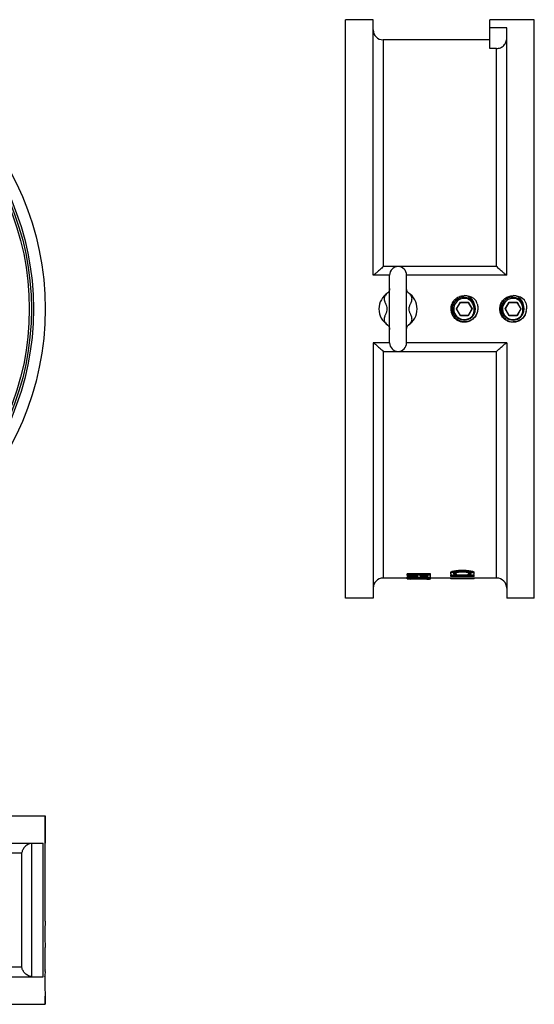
# Model space of a CAD drawing. Header units: millimetres. Extents: x -186 to 542, y -93 to 1081.
# Tile 5 of 6: x 299 to 542, y -93 to 372. Entities that reach past the tile are written whole.
import ezdxf

# ---------------------------------------------------------------- set-up
doc = ezdxf.new("R2010")
doc.units = ezdxf.units.MM
doc.header["$LTSCALE"] = 30.734
doc.layers.get('0').update_dxf_attribs({"linetype": 'CONTINUOUS'})
doc.layers.add('02___PRT_ALL_AXES', color=7, linetype='CONTINUOUS')

msp = doc.modelspace()

# ---------------------------------------------------------------- linework, layer by layer
at = {"color": 7, "linetype": 'Continuous'}
for p, q in [((465.51, 251.21), (465.51, 371.71)), ((520.51, 358.11), (520.51, 371.71)), ((528.51, 367.9), (520.51, 367.9)), ((528.51, 251.21), (528.51, 367.9)), ((470.26, 362.21), (470.26, 255.21)), ((523.76, 358.11), (520.51, 358.11)), ((523.76, 255.21), (523.76, 358.11)), ((473.26, 251.21), (465.51, 251.21)), ((523.76, 255.21), (470.26, 255.21)), ((473.26, 219.21), (473.26, 251.21)), ((481.26, 219.21), (481.26, 251.21)), ((528.51, 251.21), (481.26, 251.21)), ((482.11, 242.79), (482.11, 242.8)), ((504.79, 235.21), (506.65, 238.43)), ((504.9, 235.21), (506.71, 238.33)), ((506.65, 238.43), (510.38, 238.43)), ((506.71, 238.33), (506.65, 238.43)), ((506.71, 238.33), (510.32, 238.33)), ((510.32, 238.33), (510.38, 238.43)), ((510.32, 238.33), (512.12, 235.21)), ((510.38, 238.43), (512.24, 235.21)), ((527.79, 235.21), (529.65, 238.43)), ((527.9, 235.21), (529.71, 238.33)), ((529.65, 238.43), (533.38, 238.43)), ((529.71, 238.33), (529.65, 238.43)), ((529.71, 238.33), (533.32, 238.33)), ((533.32, 238.33), (533.38, 238.43)), ((533.32, 238.33), (535.12, 235.21)), ((533.38, 238.43), (535.24, 235.21)), ((504.9, 235.21), (504.79, 235.21)), ((506.65, 231.98), (504.79, 235.21)), ((506.71, 232.08), (504.9, 235.21)), ((512.12, 235.21), (510.32, 232.08)), ((512.24, 235.21), (510.38, 231.98)), ((512.12, 235.21), (512.24, 235.21)), ((527.9, 235.21), (527.79, 235.21)), ((529.65, 231.98), (527.79, 235.21)), ((529.71, 232.08), (527.9, 235.21)), ((535.12, 235.21), (533.32, 232.08)), ((535.24, 235.21), (533.38, 231.98)), ((535.12, 235.21), (535.24, 235.21)), ((506.71, 232.08), (506.65, 231.98)), ((510.38, 231.98), (506.65, 231.98)), ((510.32, 232.08), (506.71, 232.08)), ((510.32, 232.08), (510.38, 231.98)), ((528.51, 229.69), (528.65, 229.94)), ((529.71, 232.08), (529.65, 231.98)), ((533.38, 231.98), (529.65, 231.98)), ((533.32, 232.08), (529.71, 232.08)), ((531.51, 228.91), (531.51, 229.09)), ((533.32, 232.08), (533.38, 231.98)), ((472.42, 227.62), (472.43, 227.62)), ((465.51, 219.21), (465.51, 98.71)), ((473.26, 219.21), (465.51, 219.21)), ((528.51, 219.21), (481.26, 219.21)), ((528.51, 219.21), (528.51, 98.71)), ((470.26, 215.21), (470.26, 108.21)), ((470.26, 215.21), (523.76, 215.21)), ((523.76, 108.21), (523.76, 215.21)), ((503.73, 111.12), (503.73, 111.64)), ((504.66, 111.23), (504.66, 111.75)), ((509.34, 111.8), (505.83, 111.8)), ((505.83, 111.29), (505.83, 111.8)), ((509.34, 111.29), (509.34, 111.8)), ((510.51, 111.23), (510.51, 111.75)), ((511.44, 111.12), (511.44, 111.64)), ((492.53, 110.18), (481.54, 110.18)), ((481.54, 109.43), (481.54, 110.18)), ((492.53, 109.67), (481.54, 109.67)), ((486.45, 109.43), (481.54, 109.43)), ((486.45, 108.77), (481.54, 108.77)), ((481.54, 108.27), (481.54, 108.77)), ((492.53, 108.27), (481.54, 108.27)), ((481.54, 107.8), (481.54, 108.21)), ((491.13, 108.15), (481.54, 108.15)), ((483.18, 107.74), (481.54, 107.74)), ((489.02, 107.71), (481.54, 107.71)), ((492.53, 107.78), (483.18, 107.78)), ((486.45, 108.82), (486.45, 109.43)), ((491.36, 109.43), (487.85, 109.43)), ((487.85, 108.79), (487.85, 109.43)), ((488.09, 108.7), (488.09, 109.2)), ((488.56, 108.64), (488.56, 109.15)), ((489.96, 108.46), (489.02, 108.46)), ((490.89, 107.71), (489.02, 107.71)), ((489.96, 109.12), (489.26, 109.12)), ((489.26, 108.61), (489.26, 109.12)), ((489.96, 108.61), (489.26, 108.61)), ((489.96, 108.61), (489.96, 109.12)), ((490.66, 108.64), (490.66, 109.15)), ((491.13, 108.7), (491.13, 109.2)), ((491.36, 108.79), (491.36, 109.43)), ((492.53, 107.71), (492.06, 107.71)), ((492.53, 108.82), (492.53, 110.18)), ((492.53, 107.78), (492.53, 108.77)), ((502.09, 110.04), (502.09, 110.97)), ((502.79, 109.67), (502.09, 109.67)), ((502.09, 108.97), (502.09, 109.67)), ((513.08, 109.17), (502.09, 109.17)), ((513.08, 108.97), (502.09, 108.97)), ((502.09, 107.85), (502.09, 108.21)), ((513.08, 107.85), (502.09, 107.85)), ((502.32, 110.71), (502.32, 111.22)), ((502.79, 110.91), (502.79, 111.42)), ((503.49, 110.04), (503.49, 110.46)), ((503.73, 109.87), (503.73, 110.38)), ((504.19, 109.74), (504.19, 110.25)), ((504.9, 109.46), (504.9, 110.21)), ((510.27, 109.67), (504.9, 109.67)), ((509.34, 111.29), (505.83, 111.29)), ((509.34, 110.96), (505.83, 110.96)), ((510.27, 109.46), (510.27, 110.21)), ((510.97, 109.74), (510.97, 110.25)), ((511.44, 109.87), (511.44, 110.38)), ((511.68, 110.04), (511.68, 110.46)), ((512.38, 110.91), (512.38, 111.42)), ((513.08, 109.67), (512.38, 109.67)), ((512.85, 110.71), (512.85, 111.22)), ((513.08, 110.04), (513.08, 110.97)), ((513.08, 108.97), (513.08, 109.67)), ((513.08, 107.85), (513.08, 108.21)), ((310.83, -3.9), (310.83, -16.9)), ((38.77, -16.9), (309.88, -16.9)), ((304.43, -16.95), (304.43, -79.85)), ((309.88, -79.9), (309.88, -16.9)), ((299.74, -21.65), (48.91, -21.65)), ((299.74, -21.65), (299.74, -75.15)), ((310.83, -53.65), (310.81, -54.01)), ((310.82, -53.71), (310.83, -53.65)), ((310.83, -66.23), (310.82, -66.04)), ((206.33, -75.15), (299.74, -75.15)), ((310.79, -77.48), (310.83, -76.65)), ((310.83, -76.65), (310.82, -76.84)), ((206.33, -79.9), (309.88, -79.9)), ((310.71, -79.9), (310.72, -79.83)), ((310.83, -89.23), (310.83, -92.9))]:
    msp.add_line(p, q, dxfattribs=at)
for points in [[(472.5, 242.87), (472.43, 242.8), (472.44, 242.81)], [(473.26, 244.86), (473.2, 244.25), (473.01, 243.65), (472.77, 243.2), (472.55, 242.92), (472.5, 242.87)], [(482.11, 242.8), (481.98, 242.91), (481.76, 243.2), (481.52, 243.65), (481.33, 244.25), (481.26, 244.86)], [(472.43, 227.62), (472.55, 227.5), (472.77, 227.21), (473.01, 226.76), (473.2, 226.16), (473.26, 225.55)], [(481.26, 225.55), (481.33, 226.17), (481.52, 226.77), (481.76, 227.22), (481.98, 227.5), (482.03, 227.55)], [(482.03, 227.55), (482.11, 227.62), (482.09, 227.61)]]:
    msp.add_lwpolyline(points, dxfattribs=at)
for radius in [131, 130, 129]:
    msp.add_circle((174.33, 235.21), radius, dxfattribs=at)
for centre, radius, start, end in [((470.26, 366.96), 4.75, 180, 270), ((477.26, 251.21), 4, 0, 180), ((477.26, 235.21), 9, 122.3978, 237.4332), ((477.26, 235.21), 9, 302.3978, 57.4132), ((508.51, 235.21), 5, 70.5249, 315.1894), ((508.42, 235.21), 5.57, 121.425, 129.5805), ((508.37, 235.27), 5.49, 119.2617, 121.4028), ((508.35, 235.32), 5.44, 88.2846, 119.3161), ((508.51, 235.21), 3.6, 119.7232, 120.2768), ((508.52, 235.34), 6.17, 90.0514, 90.9997), ((508.51, 235.28), 6.23, 78.5041, 90.0016), ((508.99, 234.63), 6.79, 44.5262, 83.5131), ((508.51, 235.21), 3.6, 59.7232, 60.2768), ((508.51, 235.21), 4.69, 353.8657, 33.6193), ((508.28, 235.38), 5.41, 24.7314, 36.1233), ((507.62, 235.93), 5.9, 11.9251, 26.1754), ((508.3, 235.38), 5.39, 20.9896, 24.7374), ((508.34, 235.4), 5.35, 19.0564, 20.9874), ((508.51, 235.21), 5.25, 14.5344, 21.6586), ((507.81, 235.7), 7.06, 16.3031, 31.5079), ((531.51, 235.21), 5, 70.5249, 315.1894), ((531.44, 235.18), 5.61, 129.54, 133.69), ((531.43, 235.19), 5.59, 122.7265, 129.5428), ((531.66, 235.31), 5.58, 125.3861, 132.1657), ((531.39, 235.24), 5.53, 120.7108, 122.7183), ((531.37, 235.28), 5.48, 116.6783, 120.7118), ((531.35, 235.33), 5.43, 88.28, 116.7095), ((531.51, 235.21), 3.6, 119.7232, 120.2768), ((531.51, 235.28), 6.23, 78.5041, 90.0016), ((531.99, 234.63), 6.79, 44.5263, 83.513), ((531.51, 235.21), 3.6, 59.7232, 60.2768), ((530.71, 235.97), 5.8, 26.4877, 40.8668), ((531.51, 235.21), 4.69, 353.8657, 33.6193), ((531.32, 235.4), 5.37, 32.4632, 35.0072), ((531.28, 235.38), 5.41, 23.3048, 32.4497), ((530.62, 235.93), 5.9, 11.9251, 26.4752), ((531.3, 235.39), 5.39, 21.3764, 23.3038), ((531.32, 235.4), 5.36, 19.0567, 21.377), ((531.51, 235.21), 5.25, 14.5344, 21.6586), ((530.82, 235.71), 7.05, 19.7776, 31.5316), ((508.51, 235.21), 3.6, 179.7232, 180.2768), ((508.51, 235.21), 3.6, 359.7232, 0.2768), ((508.51, 235.21), 5.25, 317.4475, 14.5526), ((508.51, 235.21), 4.69, 352.0927, 353.8668), ((531.51, 235.21), 3.6, 179.7232, 180.2768), ((531.51, 235.21), 3.6, 359.7232, 0.2768), ((531.51, 235.21), 5.25, 317.4475, 14.5526), ((531.51, 235.21), 4.69, 352.0927, 353.8668), ((531.07, 235.72), 6.8, 345.7958, 355.6528), ((508.5, 235.19), 5.23, 235.1354, 237.2143), ((508.36, 235.3), 5.24, 237.08, 239.9884), ((508.5, 235.19), 5.23, 237.215, 238.0583), ((508.36, 235.29), 5.23, 239.9943, 250.0909), ((508.52, 235.22), 5.26, 238.0716, 248.5333), ((508.51, 235.19), 5.23, 248.5394, 253.6518), ((508.51, 235.21), 3.6, 239.7232, 240.2768), ((508.52, 235.24), 5.28, 253.6897, 269.9502), ((508.51, 235.21), 5.25, 269.9997, 314.9522), ((508.51, 235.21), 3.6, 299.7232, 300.2768), ((508.53, 235.2), 5.23, 314.9377, 317.442), ((531.73, 235.03), 5.95, 223.6706, 238.7559), ((531.5, 235.19), 5.23, 235.1351, 236.6), ((531.36, 235.3), 5.24, 237.0796, 239.988), ((531.5, 235.19), 5.23, 236.6008, 238.0581), ((531.72, 235.01), 5.93, 238.8189, 248.5702), ((531.36, 235.29), 5.23, 239.9939, 250.0909), ((531.51, 235.2), 5.24, 238.0589, 240.9139), ((531.52, 235.22), 5.26, 240.917, 248.5365), ((531.67, 234.9), 5.82, 248.5835, 258.4629), ((531.51, 235.19), 5.23, 248.5388, 253.6517), ((531.51, 235.21), 3.6, 239.7232, 240.2768), ((531.52, 235.24), 5.28, 253.6895, 269.9502), ((531.7, 235.08), 5.99, 258.5585, 268.2372), ((531.51, 235.21), 5.25, 269.9997, 314.9522), ((531.51, 235.21), 3.6, 299.7232, 300.2768), ((531.53, 235.2), 5.23, 314.9377, 317.442), ((477.26, 219.21), 4, 180, 360), ((470.26, 103.46), 4.75, 90, 180), ((523.76, 103.46), 4.75, 0, 90), ((445.45, -59.91), 134.77, 177.9988, 179.9974), ((444.85, -59.88), 134.17, 177.3648, 177.9999), ((445.36, -59.9), 134.68, 180.0018, 182.6166), ((445.62, -82.91), 134.94, 177.6922, 178.6907), ((445.84, -82.91), 135.16, 178.7224, 179.9962), ((445.4, -82.89), 134.72, 180.0021, 182.6162), ((295.53, -89.57), 15.3, 1.5315, 1.9725)]:
    msp.add_arc(centre, radius, start, end, dxfattribs=at)
for centre, major_axis, ratio, start_param, end_param in [((473.79, 235.21), (129.7, 0), 0.979167, -1.345289, -1.337884), ((443.85, 235.21), (259.4, 0), 0.489583, -1.337884, -1.334177), ((352.64, 235.21), (648.51, 0), 0.195833, -1.334177, -1.332322), ((662.53, 235.21), (648.51, 0), 0.195833, -1.809271, -1.807416), ((571.32, 235.21), (259.4, 0), 0.489583, -1.807416, -1.803708), ((541.38, 235.21), (129.7, 0), 0.979167, -1.803708, -1.796303), ((473.39, 235.21), (213.55, 0), 0.597053, 4.750579, 4.79556), ((476.35, 235.21), (208.34, 0), 0.611979, 4.745189, 4.790155), ((489.88, 235.21), (0, 127.5), 0.204255, -3.273535, -3.264483), ((498.66, 235.21), (0, 127.5), 0.765958, -3.264483, -3.257249), ((507.42, 235.21), (173.62, 0), 0.734375, -1.686452, -1.68103), ((493.49, 235.21), (0, 127), 0.340425, -3.272239, -3.266786), ((493.49, 235.21), (0, 127.5), 0.340425, -3.271724, -3.266293), ((504.28, 235.21), (129.7, 0), 0.979167, -1.69599, -1.692357), ((504.28, 235.21), (130.21, 0), 0.979167, -1.695496, -1.691877), ((531.3, 235.21), (390.64, 0), 0.326389, -1.68103, -1.679224), ((535.74, 235.21), (389.11, 0), 0.326389, -1.692357, -1.69054), ((535.74, 235.21), (390.64, 0), 0.326389, -1.691877, -1.690069), ((443.48, 235.21), (389.11, 0), 0.326389, -1.451052, -1.449236), ((443.48, 235.21), (390.64, 0), 0.326389, -1.451524, -1.449715), ((447.69, 235.21), (390.64, 0), 0.326389, -1.462369, -1.460562), ((474.93, 235.21), (129.7, 0), 0.979167, -1.449236, -1.445603), ((474.93, 235.21), (130.21, 0), 0.979167, 4.83347, 4.837089), ((471.56, 235.21), (173.62, 0), 0.734375, 4.822623, 4.828045), ((492.06, 235.21), (151.91, 0), 0.839286, -1.57845, -1.570796), ((485.73, 235.21), (0, 127), 0.340425, 3.266786, 3.272239), ((485.73, 235.21), (0, 127.5), 0.340425, -3.016893, -3.011461), ((480.33, 235.21), (0, 127.5), 0.765958, -3.025937, -3.018702), ((489.11, 235.21), (0, 127.5), 0.204255, -3.018702, -3.00965), ((496.71, 235.21), (0, 127), 0.204255, -2.932701, -2.923478), ((496.71, 235.21), (0, 127.5), 0.204255, -2.933533, -2.924347), ((507.05, 235.21), (0, 127.5), 0.204255, -3.333163, -3.324024), ((488.29, 235.21), (0, 127), 0.510638, -2.923478, -2.916085), ((488.29, 235.21), (0, 127.5), 0.510638, -2.924347, -2.916985), ((514.13, 235.21), (0, 127.5), 0.510638, -3.324024, -3.316725), ((473.79, 235.21), (130.21, 0), 0.979167, 4.936997, 4.944371), ((525.48, 235.21), (130.21, 0), 0.979167, -1.745929, -1.738639), ((496.77, 235.21), (0, 127.5), 0.255319, -2.933533, -2.926186), ((509.69, 235.21), (0, 127.5), 0.255319, -3.333163, -3.325851), ((509.69, 235.21), (0, 127), 0.255319, -3.330833, -3.326585), ((443.85, 235.21), (260.43, 0), 0.489583, 4.944371, 4.948063), ((485.17, 235.21), (0, 127.5), 0.680851, 3.357, 3.362518), ((519.63, 235.21), (0, 127), 0.680851, -3.326585, -3.321085), ((519.63, 235.21), (0, 127.5), 0.680851, -3.325851, -3.320374), ((612.49, 235.21), (651.06, 0), 0.195833, -1.738639, -1.736818), ((461.39, 235.21), (195.32, 0), 0.652778, 4.933314, 4.936997), ((573.66, 235.21), (389.11, 0), 0.326389, -1.750289, -1.748457), ((573.66, 235.21), (390.64, 0), 0.326389, -1.749577, -1.747753), ((352.64, 235.21), (651.06, 0), 0.195833, -1.335122, -1.333275), ((388.89, 235.21), (520.85, 0), 0.244792, -1.346189, -1.344346), ((662.53, 235.21), (651.06, 0), 0.195833, -1.808317, -1.80647), ((626.28, 235.21), (520.85, 0), 0.244792, -1.797246, -1.795404), ((553.78, 235.21), (195.32, 0), 0.652777, -1.795404, -1.791721), ((441.51, 235.21), (389.11, 0), 0.326388, -1.393136, -1.391304), ((441.51, 235.21), (390.64, 0), 0.326388, -1.39384, -1.392015), ((402.68, 235.21), (651.06, 0), 0.195833, -1.404775, -1.402954), ((571.32, 235.21), (260.43, 0), 0.489583, -1.80647, -1.802778), ((530, 235.21), (0, 127.5), 0.680851, -3.362518, -3.357), ((495.54, 235.21), (0, 127), 0.680851, 3.321085, 3.326585), ((495.54, 235.21), (0, 127.5), 0.680851, 3.320374, 3.325851), ((541.38, 235.21), (130.21, 0), 0.979167, -1.802778, -1.795404), ((518.4, 235.21), (0, 127.5), 0.255319, -3.357, -3.349653), ((505.48, 235.21), (0, 127), 0.255319, 3.326585, 3.330833), ((505.48, 235.21), (0, 127.5), 0.255319, -2.957334, -2.950023), ((489.69, 235.21), (130.21, 0), 0.979167, 4.880231, 4.887521), ((526.88, 235.21), (0, 127), 0.510638, -3.3671, -3.359707), ((526.88, 235.21), (0, 127.5), 0.510638, -3.3662, -3.358838), ((501.03, 235.21), (0, 127.5), 0.510638, -2.96646, -2.959161), ((518.46, 235.21), (0, 127), 0.204255, -3.359707, -3.350484), ((518.46, 235.21), (0, 127.5), 0.204255, -3.358838, -3.349653), ((508.12, 235.21), (0, 127.5), 0.204255, -2.959161, -2.950023)]:
    msp.add_ellipse(centre, major_axis=major_axis, ratio=ratio, start_param=start_param, end_param=end_param, dxfattribs=at)
for points, knots in [([(523.76, 358.11), (524.39, 358.11), (525.66, 358.38), (527.24, 359.49), (528.27, 361.12), (528.51, 362.39), (528.51, 363.01)], [0, 0, 0, 0, 0.249903, 0.49986, 0.749898, 1, 1, 1, 1]), ([(470.26, 255.21), (469.78, 254.74), (469.06, 254.05), (468.1, 253.18), (467.42, 252.59), (466.81, 252.07), (466.34, 251.69), (466.02, 251.45), (465.83, 251.32), (465.68, 251.24), (465.6, 251.21), (465.56, 251.21)], [0, 0, 0, 0, 0.327279, 0.482598, 0.628513, 0.760697, 0.87285, 0.918657, 0.955894, 0.983306, 1, 1, 1, 1]), ([(528.47, 251.21), (528.43, 251.21), (528.35, 251.24), (528.2, 251.32), (528.01, 251.45), (527.68, 251.69), (527.22, 252.07), (526.6, 252.59), (525.93, 253.18), (524.97, 254.05), (524.25, 254.74), (523.76, 255.21)], [0, 0, 0, 0, 0.016694, 0.044106, 0.081343, 0.12715, 0.239303, 0.371487, 0.517402, 0.672721, 1, 1, 1, 1]), ([(472.44, 242.81), (472.15, 242.62), (471.62, 242.21), (471.02, 241.43), (470.69, 240.53), (470.68, 239.55), (470.9, 238.74), (471.18, 238.09), (471.43, 237.57), (471.68, 237.03), (471.96, 236.26), (472.08, 235.22), (471.96, 234.19), (471.69, 233.41), (471.45, 232.87), (471.2, 232.36), (470.91, 231.7), (470.72, 231.04), (470.68, 230.38), (470.72, 229.91), (470.84, 229.46), (471.1, 228.88), (471.6, 228.22), (472.13, 227.81), (472.42, 227.62)], [0, 0, 0, 0, 0.061042, 0.117911, 0.172589, 0.228377, 0.288529, 0.320868, 0.354721, 0.389919, 0.426115, 0.499662, 0.573241, 0.60948, 0.644742, 0.678672, 0.711092, 0.771393, 0.799781, 0.827428, 0.854776, 0.882274, 0.939064, 1, 1, 1, 1]), ([(482.49, 235.21), (482.5, 235.63), (482.57, 236.25), (482.84, 237.02), (483.09, 237.56), (483.34, 238.07), (483.62, 238.72), (483.81, 239.39), (483.85, 240.04), (483.8, 240.51), (483.68, 240.96), (483.43, 241.54), (482.93, 242.19), (482.4, 242.61), (482.11, 242.79)], [0, 0, 0, 0, 0.147094, 0.219511, 0.289956, 0.357734, 0.422495, 0.542972, 0.599708, 0.654977, 0.709656, 0.764638, 0.878186, 1, 1, 1, 1]), ([(508.51, 228.91), (507.7, 228.91), (506.06, 229.24), (503.99, 230.63), (502.6, 232.71), (502.1, 235.16), (502.56, 237.61), (503.92, 239.71), (505.96, 241.14), (507.6, 241.49), (508.41, 241.5)], [0, 0, 0, 0, 0.124977, 0.249974, 0.374973, 0.499989, 0.625012, 0.750017, 0.874999, 1, 1, 1, 1]), ([(508.51, 229.09), (507.92, 229.11), (506.74, 229.32), (505.15, 230.16), (503.88, 231.43), (503.04, 233.02), (502.7, 234.79), (502.9, 236.57), (503.62, 238.22), (504.41, 239.12), (504.87, 239.5)], [0, 0, 0, 0, 0.125012, 0.250042, 0.375091, 0.500121, 0.625136, 0.75012, 0.875065, 1, 1, 1, 1]), ([(505.52, 230.9), (505.17, 231.13), (504.53, 231.66), (503.78, 232.65), (503.28, 233.79), (503.06, 235.02), (503.12, 236.26), (503.46, 237.46), (504.05, 238.55), (504.6, 239.18), (504.91, 239.45)], [0, 0, 0, 0, 0.124983, 0.249972, 0.374965, 0.499963, 0.624965, 0.749973, 0.874984, 1, 1, 1, 1]), ([(508.51, 240.76), (509.31, 240.73), (510.92, 240.31), (512.18, 239.21), (512.65, 238.57)], [0, 0, 0, 0, 0.499998, 1, 1, 1, 1]), ([(512.06, 239.8), (511.6, 240.33), (510.84, 240.93), (509.98, 241.3), (509.76, 241.38)], [0, 0, 0, 0, 0.748914, 1, 1, 1, 1]), ([(512.42, 237.8), (512.3, 238.04), (512.01, 238.48), (511.49, 239.06), (510.87, 239.55), (510.42, 239.81), (510.18, 239.92)], [0, 0, 0, 0, 0.249993, 0.499984, 0.749983, 1, 1, 1, 1]), ([(510.18, 239.92), (510.59, 239.84), (511.38, 239.56), (512.09, 239.1), (512.41, 238.83)], [0, 0, 0, 0, 0.499851, 1, 1, 1, 1]), ([(513.03, 236.24), (513, 236.38), (512.92, 236.65), (512.78, 237.05), (512.64, 237.37), (512.52, 237.62), (512.45, 237.74), (512.42, 237.8)], [0, 0, 0, 0, 0.249987, 0.499972, 0.749964, 0.874981, 1, 1, 1, 1]), ([(514.59, 237.69), (514.76, 237.1), (514.95, 235.88), (514.81, 234.65), (514.66, 234.06)], [0, 0, 0, 0, 0.499986, 1, 1, 1, 1]), ([(528.51, 229.69), (527.91, 230.02), (526.81, 230.89), (525.68, 232.66), (525.17, 234.69), (525.35, 236.79), (526.18, 238.71), (527.6, 240.26), (529.44, 241.27), (530.83, 241.5), (531.51, 241.5)], [0, 0, 0, 0, 0.125006, 0.249993, 0.375008, 0.500027, 0.625033, 0.750034, 0.875011, 1, 1, 1, 1]), ([(527.43, 230.92), (526.9, 231.47), (526.06, 232.8), (525.64, 235.11), (526.12, 237.41), (527.01, 238.7), (527.57, 239.23)], [0, 0, 0, 0, 0.250139, 0.5002, 0.750169, 1, 1, 1, 1]), ([(528.52, 230.9), (528.17, 231.13), (527.53, 231.66), (526.78, 232.65), (526.28, 233.79), (526.06, 235.02), (526.12, 236.26), (526.46, 237.46), (527.05, 238.55), (527.6, 239.18), (527.91, 239.45)], [0, 0, 0, 0, 0.124983, 0.249972, 0.374965, 0.499963, 0.624965, 0.749973, 0.874984, 1, 1, 1, 1]), ([(531.51, 240.76), (532.33, 240.73), (533.98, 240.29), (535.24, 239.15), (535.71, 238.48)], [0, 0, 0, 0, 0.499976, 1, 1, 1, 1]), ([(535.1, 239.77), (534.63, 240.31), (533.86, 240.92), (532.98, 241.3), (532.76, 241.38)], [0, 0, 0, 0, 0.748843, 1, 1, 1, 1]), ([(535.42, 237.8), (535.3, 238.04), (535.01, 238.48), (534.49, 239.06), (533.87, 239.55), (533.42, 239.81), (533.18, 239.92)], [0, 0, 0, 0, 0.249993, 0.499984, 0.749983, 1, 1, 1, 1]), ([(533.18, 239.92), (533.59, 239.84), (534.4, 239.55), (535.11, 239.09), (535.43, 238.81)], [0, 0, 0, 0, 0.499848, 1, 1, 1, 1]), ([(536.03, 236.24), (536, 236.38), (535.92, 236.65), (535.78, 237.05), (535.64, 237.37), (535.52, 237.62), (535.45, 237.74), (535.42, 237.8)], [0, 0, 0, 0, 0.249987, 0.499972, 0.749964, 0.874981, 1, 1, 1, 1]), ([(482.09, 227.61), (482.38, 227.79), (482.91, 228.21), (483.42, 228.86), (483.68, 229.44), (483.8, 229.89), (483.85, 230.36), (483.81, 231.02), (483.62, 231.69), (483.34, 232.34), (483.09, 232.86), (482.84, 233.4), (482.57, 234.17), (482.49, 234.8), (482.49, 235.21)], [0, 0, 0, 0, 0.122031, 0.235708, 0.290707, 0.345372, 0.400601, 0.457281, 0.577637, 0.642352, 0.710098, 0.780523, 0.85293, 1, 1, 1, 1]), ([(514.66, 234.06), (514.51, 233.36), (513.98, 232), (512.56, 230.36), (510.67, 229.29), (509.22, 229.07), (508.51, 229.09)], [0, 0, 0, 0, 0.250121, 0.500115, 0.75005, 1, 1, 1, 1]), ([(514.66, 234.06), (514.53, 233.35), (514.02, 231.96), (512.6, 230.28), (510.69, 229.17), (509.23, 228.91), (508.51, 228.91)], [0, 0, 0, 0, 0.250054, 0.500043, 0.750014, 1, 1, 1, 1]), ([(512.06, 231.68), (512.23, 231.89), (512.53, 232.32), (512.87, 233.03), (513.09, 233.78), (513.15, 234.3), (513.16, 234.56)], [0, 0, 0, 0, 0.250043, 0.500037, 0.75002, 1, 1, 1, 1]), ([(513.16, 234.56), (513.16, 234.63), (513.17, 234.77), (513.17, 235.06), (513.16, 235.41), (513.11, 235.83), (513.06, 236.1), (513.03, 236.24)], [0, 0, 0, 0, 0.125017, 0.250032, 0.500026, 0.750014, 1, 1, 1, 1]), ([(537.66, 234.06), (537.51, 233.36), (536.98, 232), (535.56, 230.36), (533.67, 229.29), (532.22, 229.07), (531.51, 229.09)], [0, 0, 0, 0, 0.250065, 0.50001, 0.74999, 1, 1, 1, 1]), ([(537.66, 234.06), (537.53, 233.35), (537.02, 231.96), (535.6, 230.28), (533.69, 229.17), (532.23, 228.91), (531.51, 228.91)], [0, 0, 0, 0, 0.250037, 0.500026, 0.750022, 1, 1, 1, 1]), ([(535.06, 231.68), (535.23, 231.89), (535.53, 232.32), (535.87, 233.03), (536.09, 233.78), (536.15, 234.3), (536.16, 234.56)], [0, 0, 0, 0, 0.250043, 0.500037, 0.75002, 1, 1, 1, 1]), ([(536.16, 234.56), (536.16, 234.63), (536.17, 234.77), (536.17, 235.06), (536.16, 235.41), (536.11, 235.83), (536.06, 236.1), (536.03, 236.24)], [0, 0, 0, 0, 0.125017, 0.250032, 0.500026, 0.750014, 1, 1, 1, 1]), ([(512.06, 231.68), (511.89, 231.5), (511.53, 231.16), (510.91, 230.74), (510.24, 230.41), (509.52, 230.19), (508.78, 230.07), (508.03, 230.06), (507.29, 230.16), (506.81, 230.29), (506.58, 230.38)], [0, 0, 0, 0, 0.124994, 0.24999, 0.374988, 0.499987, 0.624988, 0.74999, 0.874994, 1, 1, 1, 1]), ([(531.51, 228.91), (530.99, 228.91), (529.95, 229.04), (528.97, 229.43), (528.51, 229.69)], [0, 0, 0, 0, 0.499993, 1, 1, 1, 1]), ([(535.06, 231.68), (534.89, 231.5), (534.53, 231.16), (533.91, 230.74), (533.24, 230.41), (532.52, 230.19), (531.78, 230.07), (531.03, 230.06), (530.29, 230.16), (529.81, 230.29), (529.58, 230.38)], [0, 0, 0, 0, 0.124994, 0.24999, 0.374988, 0.499987, 0.624988, 0.74999, 0.874994, 1, 1, 1, 1]), ([(465.56, 219.21), (465.6, 219.21), (465.68, 219.17), (465.83, 219.09), (466.02, 218.97), (466.34, 218.73), (466.81, 218.35), (467.42, 217.83), (468.1, 217.24), (469.06, 216.36), (469.78, 215.68), (470.26, 215.21)], [0, 0, 0, 0, 0.016694, 0.044106, 0.081343, 0.12715, 0.239303, 0.371487, 0.517402, 0.672721, 1, 1, 1, 1]), ([(523.76, 215.21), (524.25, 215.68), (524.97, 216.36), (525.93, 217.24), (526.6, 217.83), (527.22, 218.35), (527.68, 218.73), (528.01, 218.97), (528.2, 219.09), (528.35, 219.17), (528.43, 219.21), (528.47, 219.21)], [0, 0, 0, 0, 0.327279, 0.482598, 0.628513, 0.760697, 0.87285, 0.918657, 0.955894, 0.983306, 1, 1, 1, 1]), ([(304.43, -16.95), (303.76, -17.04), (302.51, -17.49), (301.08, -18.69), (300.14, -20.11), (299.82, -21.14), (299.74, -21.65)], [0, 0, 0, 0, 0.286916, 0.546944, 0.782018, 1, 1, 1, 1]), ([(310.82, -66.25), (310.82, -66.25), (310.82, -66.25), (310.82, -66.25), (310.82, -66.25)], [0, 0, 0, 0, 0.789195, 1, 1, 1, 1]), ([(304.43, -79.85), (303.76, -79.76), (302.51, -79.31), (301.08, -78.11), (300.14, -76.69), (299.82, -75.66), (299.74, -75.15)], [0, 0, 0, 0, 0.286916, 0.546944, 0.782018, 1, 1, 1, 1]), ([(310.83, -89.23), (310.83, -89.23), (310.83, -89.2), (310.82, -89.18), (310.82, -89.16)], [0, 0, 0, 0, 0.182109, 1, 1, 1, 1])]:
    msp.add_open_spline(points, degree=3, knots=knots, dxfattribs=at)
for points in [[(512.92, 238.53), (512.69, 238.99), (512.4, 239.42), (512.06, 239.8)], [(537.45, 238.09), (537.78, 237.18), (537.92, 236.18), (537.85, 235.21)]]:
    msp.add_open_spline(points, degree=3, dxfattribs=at)
at = {"layer": '02___PRT_ALL_AXES', "color": 7, "linetype": 'Continuous'}
for p, q in [((452.51, 98.71), (452.51, 371.71)), ((465.51, 371.71), (452.51, 371.71)), ((541.51, 371.71), (520.51, 371.71)), ((541.51, 98.71), (541.51, 371.71)), ((520.51, 362.21), (470.26, 362.21)), ((481.54, 108.21), (470.26, 108.21)), ((523.76, 108.21), (492.53, 108.21)), ((465.51, 98.71), (452.51, 98.71)), ((541.51, 98.71), (528.51, 98.71)), ((37.83, -3.9), (310.83, -3.9)), ((310.83, -53.65), (310.83, -3.9)), ((310.83, -76.66), (310.83, -66.17)), ((37.83, -92.9), (310.83, -92.9)), ((310.83, -92.9), (310.83, -89.23))]:
    msp.add_line(p, q, dxfattribs=at)
msp.add_circle((174.33, 235.21), 136.5, dxfattribs=at)

doc.saveas('drawing.dxf')
